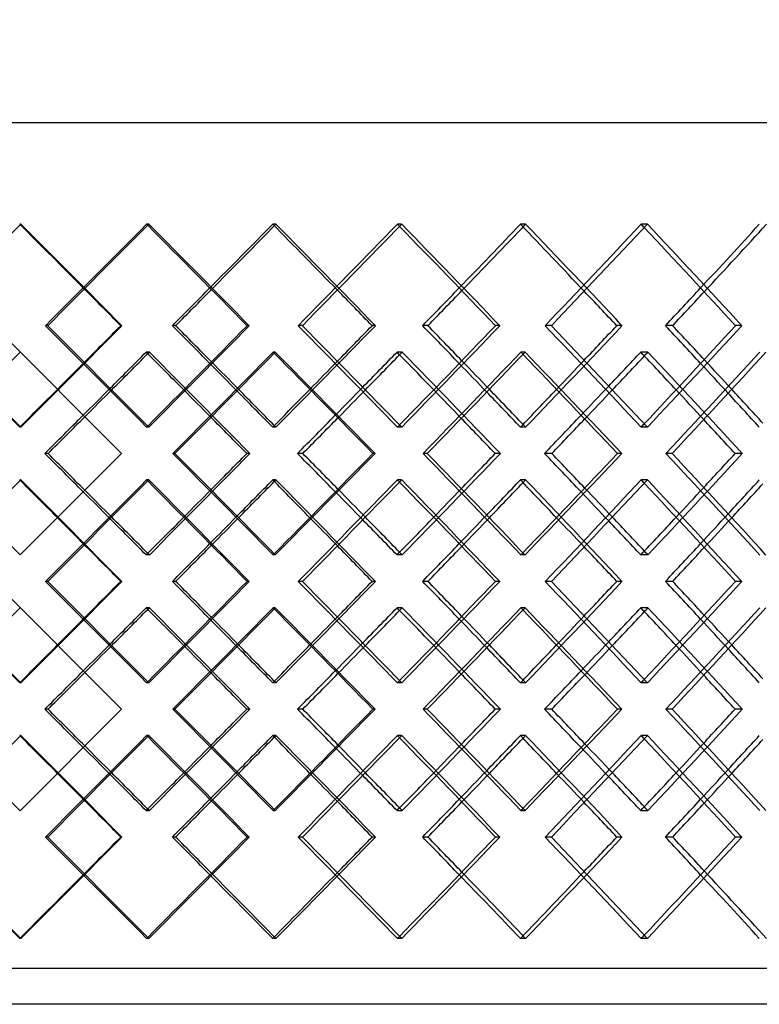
# Model space of a CAD drawing. Header units: millimetres. Extents: x -448 to 448, y -205 to 383.
# Tile 9 of 15: x 18 to 121, y -28 to 109. Entities that reach past the tile are written whole.
import ezdxf

# ---------------------------------------------------------------- set-up
doc = ezdxf.new("R2010")
doc.units = ezdxf.units.MM
doc.layers.add('HIDDEN', color=7, linetype='Continuous')
doc.layers.add('THICK', color=7, linetype='Continuous')

msp = doc.modelspace()

# ---------------------------------------------------------------- linework, layer by layer
at = {"layer": 'HIDDEN'}
for p, q in [((-300, 95), (300, 95)), ((17.92, 80.82), (17.77, 80.82)), ((35.78, 80.82), (35.48, 80.82)), ((53.51, 80.82), (53.07, 80.82)), ((71.05, 80.82), (70.47, 80.82)), ((88.35, 80.82), (87.62, 80.82)), ((105.33, 80.82), (104.46, 80.82)), ((21.69, 66.67), (21.39, 66.67)), ((32.03, 66.67), (31.88, 66.67)), ((57.22, 66.67), (56.63, 66.67)), ((67.38, 66.67), (66.94, 66.67)), ((91.95, 66.67), (91.08, 66.67)), ((101.79, 66.67), (101.06, 66.67)), ((17.83, 62.99), (17.83, 62.99)), ((35.86, 62.99), (35.42, 62.99)), ((53.42, 62.99), (53.13, 62.99)), ((71.14, 62.99), (70.41, 62.99)), ((88.26, 62.99), (87.68, 62.99)), ((105.41, 62.99), (104.4, 62.99)), ((17.92, 52.51), (17.77, 52.51)), ((35.78, 52.51), (35.48, 52.51)), ((53.51, 52.51), (53.07, 52.51)), ((71.05, 52.51), (70.47, 52.51)), ((88.35, 52.51), (87.62, 52.51)), ((105.33, 52.51), (104.46, 52.51)), ((31.99, 48.83), (31.99, 48.83)), ((39.43, 48.83), (39.13, 48.83)), ((49.88, 48.83), (49.44, 48.83)), ((74.63, 48.83), (74.04, 48.83)), ((84.82, 48.83), (84.09, 48.83)), ((108.77, 48.83), (107.9, 48.83)), ((118.57, 48.83), (117.56, 48.83)), ((17.92, 45.15), (17.77, 45.15)), ((35.78, 45.15), (35.48, 45.15)), ((53.51, 45.15), (53.07, 45.15)), ((71.05, 45.15), (70.47, 45.15)), ((88.35, 45.15), (87.62, 45.15)), ((105.33, 45.15), (104.46, 45.15)), ((17.83, 34.68), (17.83, 34.68)), ((35.86, 34.68), (35.42, 34.68)), ((53.42, 34.68), (53.13, 34.68)), ((71.14, 34.68), (70.41, 34.68)), ((88.26, 34.68), (87.68, 34.68)), ((105.41, 34.68), (104.4, 34.68)), ((21.69, 31), (21.39, 31)), ((32.03, 31), (31.88, 31)), ((57.22, 31), (56.63, 31)), ((67.38, 31), (66.94, 31)), ((91.95, 31), (91.08, 31)), ((101.79, 31), (101.06, 31)), ((17.83, 27.32), (17.83, 27.32)), ((35.86, 27.32), (35.42, 27.32)), ((53.42, 27.32), (53.13, 27.32)), ((71.14, 27.32), (70.41, 27.32)), ((88.26, 27.32), (87.68, 27.32)), ((105.41, 27.32), (104.4, 27.32)), ((17.92, 16.85), (17.77, 16.85)), ((35.78, 16.85), (35.48, 16.85)), ((53.51, 16.85), (53.07, 16.85)), ((71.05, 16.85), (70.47, 16.85)), ((88.35, 16.85), (87.62, 16.85)), ((105.33, 16.85), (104.46, 16.85)), ((31.99, 13.17), (31.99, 13.17)), ((39.43, 13.17), (39.13, 13.17)), ((49.88, 13.17), (49.44, 13.17)), ((74.63, 13.17), (74.04, 13.17)), ((84.82, 13.17), (84.09, 13.17)), ((108.77, 13.17), (107.9, 13.17)), ((118.57, 13.17), (117.56, 13.17)), ((17.92, 9.49), (17.77, 9.49)), ((35.78, 9.49), (35.48, 9.49)), ((53.51, 9.49), (53.07, 9.49)), ((71.05, 9.49), (70.47, 9.49)), ((88.35, 9.49), (87.62, 9.49)), ((105.33, 9.49), (104.46, 9.49)), ((17.83, -0.99), (17.83, -0.99)), ((35.86, -0.99), (35.42, -0.99)), ((53.42, -0.99), (53.13, -0.99)), ((71.14, -0.99), (70.41, -0.99)), ((88.26, -0.99), (87.68, -0.99)), ((105.41, -0.99), (104.4, -0.99)), ((21.69, -4.67), (21.39, -4.67)), ((32.03, -4.67), (31.88, -4.67)), ((57.22, -4.67), (56.63, -4.67)), ((67.38, -4.67), (66.94, -4.67)), ((91.95, -4.67), (91.08, -4.67)), ((101.79, -4.67), (101.06, -4.67)), ((17.92, -18.82), (17.77, -18.82)), ((35.78, -18.82), (35.48, -18.82)), ((53.51, -18.82), (53.07, -18.82)), ((71.05, -18.82), (70.47, -18.82)), ((88.35, -18.82), (87.62, -18.82)), ((105.33, -18.82), (104.46, -18.82)), ((300, -23), (-300, -23))]:
    msp.add_line(p, q, dxfattribs=at)
for centre, major_axis, ratio, start_param, end_param in [((0, 80.82), (302.37, 302.37), 0.029646, -1.570796, -1.541159), ((0, 80.82), (299.87, -299.87), 0.029646, 1.511026, 1.541159), ((0, 80.82), (302.37, -302.37), 0.029646, 1.494356, 1.541159), ((0, 80.82), (299.47, 299.47), 0.059345, -1.558714, -1.511521), ((0, 80.82), (299.47, -299.47), 0.059345, 1.511025, 1.511521), ((0, 80.82), (298.81, 298.81), 0.089148, -1.511521, -1.481883), ((0, 80.82), (301.31, 301.31), 0.089148, -1.512015, -1.481883), ((0, 80.82), (298.81, -298.81), 0.089148, 1.451245, 1.481883), ((0, 80.82), (301.31, -301.31), 0.089148, 1.435081, 1.481883), ((0, 80.82), (297.89, 297.89), 0.119109, -1.499439, -1.452246), ((0, 80.82), (297.89, -297.89), 0.119109, 1.451239, 1.452246), ((0, 80.82), (296.71, 296.71), 0.149283, -1.452246, -1.422608), ((0, 80.82), (299.18, 299.18), 0.149283, -1.453252, -1.422608), ((0, 80.82), (296.71, -296.71), 0.149283, 1.391438, 1.422608), ((0, 80.82), (299.18, -299.18), 0.149283, 1.375805, 1.422608), ((0, 80.82), (295.27, 295.27), 0.179724, -1.440163, -1.39297), ((0, 80.82), (295.27, -295.27), 0.179724, 1.391423, 1.39297), ((0, 80.82), (293.57, 293.57), 0.210492, -1.39297, -1.363333), ((0, 80.82), (296.01, 296.01), 0.210492, -1.394524, -1.363333), ((0, 52.51), (302.37, 302.37), 0.029646, -1.541159, -1.494356), ((0, 52.51), (299.47, -299.47), 0.059345, 1.511521, 1.558714), ((0, 52.51), (301.31, 301.31), 0.089148, -1.481883, -1.435081), ((0, 52.51), (297.89, -297.89), 0.119109, 1.452246, 1.499439), ((0, 52.51), (299.18, 299.18), 0.149283, -1.422608, -1.375805), ((0, 52.51), (295.27, -295.27), 0.179724, 1.39297, 1.440163), ((0, 80.82), (301.31, 301.31), 0.089148, -1.541608, -1.540871), ((0, 45.15), (301.31, -301.31), 0.089148, 1.494051, 1.540871), ((0, 45.15), (299.47, 299.47), 0.059345, -1.499252, -1.452041), ((0, 80.82), (299.47, -299.47), 0.059345, 1.45154, 1.452041), ((0, 80.82), (299.18, 299.18), 0.149283, -1.482839, -1.481595), ((0, 45.15), (299.18, -299.18), 0.149283, 1.434776, 1.481595), ((0, 45.15), (297.89, 297.89), 0.119109, -1.439976, -1.392766), ((0, 80.82), (297.89, -297.89), 0.119109, 1.391741, 1.392766), ((0, 52.51), (296.71, 296.71), 0.149283, -1.405032, -1.391438), ((0, 80.82), (296.01, 296.01), 0.210492, -1.4241, -1.42232), ((0, 45.15), (296.01, -296.01), 0.210492, 1.375501, 1.42232), ((0, 45.15), (295.27, 295.27), 0.179724, -1.380701, -1.333491), ((0, 52.51), (296.01, -296.01), 0.210492, 1.380797, 1.394524), ((0, 52.51), (299.87, 299.87), 0.029646, -1.523583, -1.511026), ((0, 52.51), (298.81, -298.81), 0.089148, 1.498747, 1.511521), ((0, 52.51), (301.31, -301.31), 0.089148, 1.499348, 1.512015), ((0, 52.51), (298.81, 298.81), 0.089148, -1.464307, -1.451245), ((0, 52.51), (296.71, -296.71), 0.149283, 1.438952, 1.452246), ((0, 52.51), (299.18, -299.18), 0.149283, 1.440072, 1.453252), ((0, 52.51), (293.57, -293.57), 0.210492, 1.379121, 1.39297), ((0, 80.82), (298.81, 298.81), 0.089148, -1.570796, -1.558239), ((0, 80.82), (301.31, 301.31), 0.089148, -1.570796, -1.558344), ((0, 45.15), (298.81, -298.81), 0.089148, 1.511023, 1.523796), ((0, 80.82), (296.71, 296.71), 0.149283, -1.511521, -1.498455), ((0, 80.82), (299.18, 299.18), 0.149283, -1.512022, -1.499069), ((0, 45.15), (296.71, -296.71), 0.149283, 1.451231, 1.46452), ((0, 80.82), (293.57, 293.57), 0.210492, -1.452246, -1.438644), ((0, 80.82), (296.01, 296.01), 0.210492, -1.453274, -1.439793), ((0, 45.15), (293.57, -293.57), 0.210492, 1.391404, 1.405245), ((0, 52.51), (302.37, -302.37), 0.029646, 1.541159, 1.541404), ((0, 52.51), (299.47, 299.47), 0.059345, -1.511521, -1.511025), ((0, 52.51), (301.31, -301.31), 0.089148, 1.481883, 1.482626), ((0, 52.51), (297.89, 297.89), 0.119109, -1.452246, -1.451239), ((0, 52.51), (299.18, -299.18), 0.149283, 1.422608, 1.42387), ((0, 52.51), (295.27, 295.27), 0.179724, -1.39297, -1.391423), ((0, 52.51), (301.31, 301.31), 0.089148, -1.540871, -1.494051), ((0, 52.51), (299.47, -299.47), 0.059345, 1.452041, 1.499252), ((0, 52.51), (299.18, 299.18), 0.149283, -1.481595, -1.434776), ((0, 52.51), (297.89, -297.89), 0.119109, 1.392766, 1.439976), ((0, 52.51), (296.01, 296.01), 0.210492, -1.42232, -1.375501), ((0, 52.51), (295.27, -295.27), 0.179724, 1.333491, 1.380701), ((0, 45.15), (302.37, 302.37), 0.029646, -1.541404, -1.541159), ((0, 45.15), (302.37, -302.37), 0.029646, 1.494356, 1.541159), ((0, 45.15), (299.47, 299.47), 0.059345, -1.558714, -1.511521), ((0, 45.15), (299.47, -299.47), 0.059345, 1.511025, 1.511521), ((0, 45.15), (301.31, 301.31), 0.089148, -1.482626, -1.481883), ((0, 45.15), (301.31, -301.31), 0.089148, 1.435081, 1.481883), ((0, 45.15), (297.89, 297.89), 0.119109, -1.499439, -1.452246), ((0, 45.15), (297.89, -297.89), 0.119109, 1.451239, 1.452246), ((0, 45.15), (299.18, 299.18), 0.149283, -1.42387, -1.422608), ((0, 45.15), (299.18, -299.18), 0.149283, 1.375805, 1.422608), ((0, 45.15), (295.27, 295.27), 0.179724, -1.440163, -1.39297), ((0, 16.85), (296.01, -296.01), 0.210492, 1.439793, 1.453274), ((0, 45.15), (295.27, -295.27), 0.179724, 1.391423, 1.39297), ((0, 52.51), (293.57, 293.57), 0.210492, -1.405245, -1.391404), ((0, 16.85), (298.81, -298.81), 0.089148, 1.558239, 1.570796), ((0, 16.85), (301.31, -301.31), 0.089148, 1.558344, 1.570796), ((0, 52.51), (298.81, 298.81), 0.089148, -1.523796, -1.511023), ((0, 16.85), (296.71, -296.71), 0.149283, 1.498455, 1.511521), ((0, 16.85), (299.18, -299.18), 0.149283, 1.499069, 1.512022), ((0, 52.51), (296.71, 296.71), 0.149283, -1.46452, -1.451231), ((0, 16.85), (293.57, -293.57), 0.210492, 1.438644, 1.452246), ((0, 45.15), (299.87, -299.87), 0.029646, 1.511026, 1.523583), ((0, 45.15), (298.81, 298.81), 0.089148, -1.511521, -1.498747), ((0, 45.15), (301.31, 301.31), 0.089148, -1.512015, -1.499348), ((0, 45.15), (298.81, -298.81), 0.089148, 1.451245, 1.464307), ((0, 45.15), (296.71, 296.71), 0.149283, -1.452246, -1.438952), ((0, 45.15), (299.18, 299.18), 0.149283, -1.453252, -1.440072), ((0, 45.15), (296.71, -296.71), 0.149283, 1.391438, 1.405032), ((0, 45.15), (293.57, 293.57), 0.210492, -1.39297, -1.379121), ((0, 45.15), (296.01, 296.01), 0.210492, -1.394524, -1.380797), ((0, 16.85), (301.31, -301.31), 0.089148, 1.540871, 1.541608), ((0, 16.85), (299.47, 299.47), 0.059345, -1.452041, -1.45154), ((0, 16.85), (299.18, -299.18), 0.149283, 1.481595, 1.482839), ((0, 16.85), (297.89, 297.89), 0.119109, -1.392766, -1.391741), ((0, 16.85), (296.01, -296.01), 0.210492, 1.42232, 1.4241), ((0, 16.85), (302.37, 302.37), 0.029646, -1.541159, -1.494356), ((0, 16.85), (299.47, -299.47), 0.059345, 1.511521, 1.558714), ((0, 16.85), (301.31, 301.31), 0.089148, -1.481883, -1.435081), ((0, 16.85), (297.89, -297.89), 0.119109, 1.452246, 1.499439), ((0, 16.85), (299.18, 299.18), 0.149283, -1.422608, -1.375805), ((0, 16.85), (295.27, -295.27), 0.179724, 1.39297, 1.440163), ((0, 45.15), (301.31, 301.31), 0.089148, -1.541608, -1.540871), ((0, 9.49), (301.31, -301.31), 0.089148, 1.494051, 1.540871), ((0, 9.49), (299.47, 299.47), 0.059345, -1.499252, -1.452041), ((0, 45.15), (299.47, -299.47), 0.059345, 1.45154, 1.452041), ((0, 45.15), (299.18, 299.18), 0.149283, -1.482839, -1.481595), ((0, 9.49), (299.18, -299.18), 0.149283, 1.434776, 1.481595), ((0, 9.49), (297.89, 297.89), 0.119109, -1.439976, -1.392766), ((0, 16.85), (299.18, -299.18), 0.149283, 1.440072, 1.453252), ((0, 45.15), (297.89, -297.89), 0.119109, 1.391741, 1.392766), ((0, 16.85), (296.71, 296.71), 0.149283, -1.405032, -1.391438), ((0, 45.15), (296.01, 296.01), 0.210492, -1.4241, -1.42232), ((0, 9.49), (296.01, -296.01), 0.210492, 1.375501, 1.42232), ((0, 9.49), (295.27, 295.27), 0.179724, -1.380701, -1.333491), ((0, 16.85), (296.01, -296.01), 0.210492, 1.380797, 1.394524), ((0, 16.85), (299.87, 299.87), 0.029646, -1.523583, -1.511026), ((0, 16.85), (298.81, -298.81), 0.089148, 1.498747, 1.511521), ((0, 16.85), (301.31, -301.31), 0.089148, 1.499348, 1.512015), ((0, 16.85), (298.81, 298.81), 0.089148, -1.464307, -1.451245), ((0, 16.85), (296.71, -296.71), 0.149283, 1.438952, 1.452246), ((0, 16.85), (293.57, -293.57), 0.210492, 1.379121, 1.39297), ((0, 45.15), (298.81, 298.81), 0.089148, -1.570796, -1.558239), ((0, 45.15), (301.31, 301.31), 0.089148, -1.570796, -1.558344), ((0, 9.49), (298.81, -298.81), 0.089148, 1.511023, 1.523796), ((0, 45.15), (296.71, 296.71), 0.149283, -1.511521, -1.498455), ((0, 45.15), (299.18, 299.18), 0.149283, -1.512022, -1.499069), ((0, 9.49), (296.71, -296.71), 0.149283, 1.451231, 1.46452), ((0, 45.15), (293.57, 293.57), 0.210492, -1.452246, -1.438644), ((0, 45.15), (296.01, 296.01), 0.210492, -1.453274, -1.439793), ((0, 9.49), (293.57, -293.57), 0.210492, 1.391404, 1.405245), ((0, 16.85), (302.37, -302.37), 0.029646, 1.541159, 1.541404), ((0, 16.85), (299.47, 299.47), 0.059345, -1.511521, -1.511025), ((0, 16.85), (301.31, -301.31), 0.089148, 1.481883, 1.482626), ((0, 16.85), (297.89, 297.89), 0.119109, -1.452246, -1.451239), ((0, 16.85), (299.18, -299.18), 0.149283, 1.422608, 1.42387), ((0, 16.85), (295.27, 295.27), 0.179724, -1.39297, -1.391423), ((0, 16.85), (301.31, 301.31), 0.089148, -1.540871, -1.494051), ((0, 16.85), (299.47, -299.47), 0.059345, 1.452041, 1.499252), ((0, 16.85), (299.18, 299.18), 0.149283, -1.481595, -1.434776), ((0, 16.85), (297.89, -297.89), 0.119109, 1.392766, 1.439976), ((0, 16.85), (296.01, 296.01), 0.210492, -1.42232, -1.375501), ((0, 16.85), (295.27, -295.27), 0.179724, 1.333491, 1.380701), ((0, 9.49), (302.37, 302.37), 0.029646, -1.541404, -1.541159), ((0, 9.49), (302.37, -302.37), 0.029646, 1.494356, 1.541159), ((0, 9.49), (299.47, 299.47), 0.059345, -1.558714, -1.511521), ((0, 9.49), (299.47, -299.47), 0.059345, 1.511025, 1.511521), ((0, 9.49), (301.31, 301.31), 0.089148, -1.482626, -1.481883), ((0, 9.49), (301.31, -301.31), 0.089148, 1.435081, 1.481883), ((0, 9.49), (297.89, 297.89), 0.119109, -1.499439, -1.452246), ((0, 9.49), (297.89, -297.89), 0.119109, 1.451239, 1.452246), ((0, 16.85), (296.71, 296.71), 0.149283, -1.46452, -1.451231), ((0, 9.49), (299.18, 299.18), 0.149283, -1.42387, -1.422608), ((0, 9.49), (299.18, -299.18), 0.149283, 1.375805, 1.422608), ((0, 9.49), (295.27, 295.27), 0.179724, -1.440163, -1.39297), ((0, -18.82), (296.01, -296.01), 0.210492, 1.439793, 1.453274), ((0, 9.49), (295.27, -295.27), 0.179724, 1.391423, 1.39297), ((0, 16.85), (293.57, 293.57), 0.210492, -1.405245, -1.391404), ((0, -18.82), (298.81, -298.81), 0.089148, 1.558239, 1.570796), ((0, -18.82), (301.31, -301.31), 0.089148, 1.558344, 1.570796), ((0, 16.85), (298.81, 298.81), 0.089148, -1.523796, -1.511023), ((0, -18.82), (296.71, -296.71), 0.149283, 1.498455, 1.511521), ((0, -18.82), (299.18, -299.18), 0.149283, 1.499069, 1.512022), ((0, -18.82), (293.57, -293.57), 0.210492, 1.438644, 1.452246), ((0, 9.49), (299.87, -299.87), 0.029646, 1.511026, 1.523583), ((0, 9.49), (298.81, 298.81), 0.089148, -1.511521, -1.498747), ((0, 9.49), (301.31, 301.31), 0.089148, -1.512015, -1.499348), ((0, 9.49), (298.81, -298.81), 0.089148, 1.451245, 1.464307), ((0, 9.49), (296.71, 296.71), 0.149283, -1.452246, -1.438952), ((0, 9.49), (299.18, 299.18), 0.149283, -1.453252, -1.440072), ((0, 9.49), (296.71, -296.71), 0.149283, 1.391438, 1.405032), ((0, 9.49), (293.57, 293.57), 0.210492, -1.39297, -1.379121), ((0, 9.49), (296.01, 296.01), 0.210492, -1.394524, -1.380797), ((0, -18.82), (301.31, -301.31), 0.089148, 1.540871, 1.541608), ((0, -18.82), (299.47, 299.47), 0.059345, -1.452041, -1.45154), ((0, -18.82), (299.18, -299.18), 0.149283, 1.481595, 1.482839), ((0, -18.82), (297.89, 297.89), 0.119109, -1.392766, -1.391741), ((0, -18.82), (296.01, -296.01), 0.210492, 1.42232, 1.4241), ((0, -18.82), (302.37, 302.37), 0.029646, -1.541159, -1.494356), ((0, -18.82), (299.47, -299.47), 0.059345, 1.511521, 1.558714), ((0, -18.82), (301.31, 301.31), 0.089148, -1.481883, -1.435081), ((0, -18.82), (297.89, -297.89), 0.119109, 1.452246, 1.499439), ((0, -18.82), (299.18, 299.18), 0.149283, -1.422608, -1.375805), ((0, -18.82), (295.27, -295.27), 0.179724, 1.39297, 1.440163), ((0, -18.82), (299.18, -299.18), 0.149283, 1.422608, 1.453252), ((0, -18.82), (296.71, 296.71), 0.149283, -1.422608, -1.391438), ((0, -18.82), (296.01, -296.01), 0.210492, 1.363333, 1.394524), ((0, -18.82), (299.87, -299.87), 0.029646, 1.541159, 1.570796), ((0, -18.82), (302.37, -302.37), 0.029646, 1.541159, 1.570796), ((0, -18.82), (299.87, 299.87), 0.029646, -1.541159, -1.511026), ((0, -18.82), (298.81, -298.81), 0.089148, 1.481883, 1.511521), ((0, -18.82), (301.31, -301.31), 0.089148, 1.481883, 1.512015), ((0, -18.82), (298.81, 298.81), 0.089148, -1.481883, -1.451245), ((0, -18.82), (296.71, -296.71), 0.149283, 1.422608, 1.452246), ((0, -18.82), (293.57, -293.57), 0.210492, 1.363333, 1.39297), ((0, -18.82), (299.47, 299.47), 0.059345, -1.511521, -1.511025), ((0, -18.82), (297.89, 297.89), 0.119109, -1.452246, -1.451239), ((0, -18.82), (295.27, 295.27), 0.179724, -1.39297, -1.391423)]:
    msp.add_ellipse(centre, major_axis=major_axis, ratio=ratio, start_param=start_param, end_param=end_param, dxfattribs=at)
at = {"layer": 'THICK'}
for p, q in [((31.99, 48.83), (-302.5, 383.32)), ((17.83, 34.68), (-302.5, 355.01)), ((31.99, 13.17), (-302.5, 347.65)), ((17.83, -0.99), (-302.5, 319.35)), ((-447.5, 95), (447.5, 95)), ((39.52, 66.67), (39.08, 66.67)), ((49.79, 66.67), (49.5, 66.67)), ((74.71, 66.67), (73.98, 66.67)), ((84.73, 66.67), (84.14, 66.67)), ((108.86, 66.67), (107.85, 66.67)), ((118.48, 66.67), (117.61, 66.67)), ((3.68, 48.83), (17.83, 62.99)), ((31.99, 48.83), (17.83, 34.68)), ((21.73, 48.83), (21.28, 48.83)), ((57.26, 48.83), (56.53, 48.83)), ((67.34, 48.83), (67.04, 48.83)), ((91.99, 48.83), (90.98, 48.83)), ((101.75, 48.83), (101.16, 48.83)), ((39.52, 31), (39.08, 31)), ((49.79, 31), (49.5, 31)), ((74.71, 31), (73.98, 31)), ((84.73, 31), (84.14, 31)), ((108.86, 31), (107.85, 31)), ((118.48, 31), (117.61, 31)), ((3.68, 13.17), (17.83, 27.32)), ((31.99, 13.17), (17.83, -0.99)), ((21.73, 13.17), (21.28, 13.17)), ((57.26, 13.17), (56.53, 13.17)), ((67.34, 13.17), (67.04, 13.17)), ((91.99, 13.17), (90.98, 13.17)), ((101.75, 13.17), (101.16, 13.17)), ((39.52, -4.67), (39.08, -4.67)), ((49.79, -4.67), (49.5, -4.67)), ((74.71, -4.67), (73.98, -4.67)), ((84.73, -4.67), (84.14, -4.67)), ((108.86, -4.67), (107.85, -4.67)), ((118.48, -4.67), (117.61, -4.67)), ((302.5, -28), (-302.5, -28))]:
    msp.add_line(p, q, dxfattribs=at)
for centre, major_axis, ratio, start_param, end_param in [((0, 80.82), (301.97, 301.97), 0.059345, -1.558324, -1.511521), ((0, 80.82), (299.47, -299.47), 0.059345, 1.464328, 1.511025), ((0, 80.82), (301.97, -301.97), 0.059345, 1.464718, 1.511521), ((0, 80.82), (300.38, 300.38), 0.119109, -1.499048, -1.452246), ((0, 80.82), (297.89, -297.89), 0.119109, 1.405053, 1.451239), ((0, 80.82), (300.38, -300.38), 0.119109, 1.405443, 1.452246), ((0, 80.82), (297.73, 297.73), 0.179724, -1.439773, -1.39297), ((0, 80.82), (295.27, -295.27), 0.179724, 1.345777, 1.391423), ((0, 80.82), (297.73, -297.73), 0.179724, 1.346168, 1.39297), ((0, 80.82), (299.87, -299.87), 0.029646, 1.493966, 1.511026), ((0, 80.82), (298.81, 298.81), 0.089148, -1.529076, -1.511521), ((0, 80.82), (301.31, 301.31), 0.089148, -1.528686, -1.512015), ((0, 80.82), (298.81, -298.81), 0.089148, 1.43469, 1.451245), ((0, 80.82), (296.71, 296.71), 0.149283, -1.469801, -1.452246), ((0, 80.82), (299.18, 299.18), 0.149283, -1.469411, -1.453252), ((0, 80.82), (296.71, -296.71), 0.149283, 1.375415, 1.391438), ((0, 80.82), (293.57, 293.57), 0.210492, -1.410526, -1.39297), ((0, 80.82), (296.01, 296.01), 0.210492, -1.410135, -1.394524), ((0, 52.51), (301.97, -301.97), 0.059345, 1.511521, 1.558324), ((0, 52.51), (299.87, 299.87), 0.029646, -1.511026, -1.493966), ((0, 52.51), (299.47, 299.47), 0.059345, -1.511025, -1.464328), ((0, 52.51), (301.97, 301.97), 0.059345, -1.511521, -1.464718), ((0, 52.51), (298.81, -298.81), 0.089148, 1.511521, 1.529076), ((0, 52.51), (301.31, -301.31), 0.089148, 1.512015, 1.528686), ((0, 52.51), (300.38, -300.38), 0.119109, 1.452246, 1.499048), ((0, 52.51), (298.81, 298.81), 0.089148, -1.451245, -1.43469), ((0, 52.51), (297.89, 297.89), 0.119109, -1.451239, -1.405053), ((0, 52.51), (300.38, 300.38), 0.119109, -1.452246, -1.405443), ((0, 52.51), (296.71, -296.71), 0.149283, 1.452246, 1.469801), ((0, 52.51), (299.18, -299.18), 0.149283, 1.453252, 1.469411), ((0, 52.51), (297.73, -297.73), 0.179724, 1.39297, 1.439773), ((0, 52.51), (296.71, 296.71), 0.149283, -1.391438, -1.375415), ((0, 52.51), (295.27, 295.27), 0.179724, -1.391423, -1.345777), ((0, 52.51), (297.73, 297.73), 0.179724, -1.39297, -1.346168), ((0, 52.51), (293.57, -293.57), 0.210492, 1.39297, 1.410526), ((0, 52.51), (296.01, -296.01), 0.210492, 1.394524, 1.410135), ((0, 80.82), (298.81, 298.81), 0.089148, -1.558239, -1.541363), ((0, 80.82), (301.31, 301.31), 0.089148, -1.558344, -1.541608), ((0, 45.15), (298.81, -298.81), 0.089148, 1.523796, 1.541363), ((0, 45.15), (301.97, 301.97), 0.059345, -1.499353, -1.452534), ((0, 80.82), (299.47, -299.47), 0.059345, 1.404698, 1.45154), ((0, 80.82), (301.97, -301.97), 0.059345, 1.405584, 1.452534), ((0, 80.82), (296.71, 296.71), 0.149283, -1.498455, -1.482088), ((0, 80.82), (299.18, 299.18), 0.149283, -1.499069, -1.482839), ((0, 45.15), (296.71, -296.71), 0.149283, 1.46452, 1.482088), ((0, 45.15), (300.38, 300.38), 0.119109, -1.440078, -1.393258), ((0, 80.82), (297.89, -297.89), 0.119109, 1.345423, 1.391741), ((0, 80.82), (300.38, -300.38), 0.119109, 1.346309, 1.393258), ((0, 80.82), (293.57, 293.57), 0.210492, -1.438644, -1.422812), ((0, 80.82), (296.01, 296.01), 0.210492, -1.439793, -1.4241), ((0, 45.15), (293.57, -293.57), 0.210492, 1.405245, 1.422812), ((0, 45.15), (297.73, 297.73), 0.179724, -1.380802, -1.333983), ((0, 52.51), (299.87, -299.87), 0.029646, 1.541159, 1.558522), ((0, 52.51), (302.37, -302.37), 0.029646, 1.541404, 1.558623), ((0, 52.51), (299.87, 299.87), 0.029646, -1.541159, -1.523583), ((0, 52.51), (301.31, -301.31), 0.089148, 1.482626, 1.499348), ((0, 52.51), (298.81, 298.81), 0.089148, -1.481883, -1.464307), ((0, 52.51), (299.18, -299.18), 0.149283, 1.42387, 1.440072), ((0, 52.51), (296.71, 296.71), 0.149283, -1.422608, -1.405032), ((0, 52.51), (296.01, -296.01), 0.210492, 1.365153, 1.380797), ((0, 52.51), (298.81, -298.81), 0.089148, 1.481883, 1.498747), ((0, 52.51), (296.71, -296.71), 0.149283, 1.422608, 1.438952), ((0, 52.51), (293.57, -293.57), 0.210492, 1.363333, 1.379121), ((0, 80.82), (298.81, 298.81), 0.089148, -1.588706, -1.570796), ((0, 80.82), (301.31, 301.31), 0.089148, -1.58782, -1.570796), ((0, 45.15), (298.81, -298.81), 0.089148, 1.494153, 1.511023), ((0, 80.82), (296.71, 296.71), 0.149283, -1.529431, -1.511521), ((0, 80.82), (299.18, 299.18), 0.149283, -1.528545, -1.512022), ((0, 45.15), (296.71, -296.71), 0.149283, 1.434877, 1.451231), ((0, 80.82), (293.57, 293.57), 0.210492, -1.470156, -1.452246), ((0, 80.82), (296.01, 296.01), 0.210492, -1.469269, -1.453274), ((0, 45.15), (293.57, -293.57), 0.210492, 1.375602, 1.391404), ((0, 16.85), (298.81, -298.81), 0.089148, 1.570796, 1.588706), ((0, 16.85), (301.31, -301.31), 0.089148, 1.570796, 1.58782), ((0, 52.51), (301.97, -301.97), 0.059345, 1.452534, 1.499353), ((0, 52.51), (298.81, 298.81), 0.089148, -1.511023, -1.494153), ((0, 16.85), (299.47, 299.47), 0.059345, -1.45154, -1.404698), ((0, 16.85), (301.97, 301.97), 0.059345, -1.452534, -1.405584), ((0, 16.85), (296.71, -296.71), 0.149283, 1.511521, 1.529431), ((0, 16.85), (299.18, -299.18), 0.149283, 1.512022, 1.528545), ((0, 52.51), (300.38, -300.38), 0.119109, 1.393258, 1.440078), ((0, 52.51), (296.71, 296.71), 0.149283, -1.451231, -1.434877), ((0, 16.85), (297.89, 297.89), 0.119109, -1.391741, -1.345423), ((0, 16.85), (300.38, 300.38), 0.119109, -1.393258, -1.346309), ((0, 16.85), (293.57, -293.57), 0.210492, 1.452246, 1.470156), ((0, 16.85), (296.01, -296.01), 0.210492, 1.453274, 1.469269), ((0, 52.51), (297.73, -297.73), 0.179724, 1.333983, 1.380802), ((0, 52.51), (293.57, 293.57), 0.210492, -1.391404, -1.375602), ((0, 45.15), (302.37, 302.37), 0.029646, -1.558623, -1.541404), ((0, 45.15), (299.87, -299.87), 0.029646, 1.523583, 1.541159), ((0, 45.15), (301.97, 301.97), 0.059345, -1.558324, -1.511521), ((0, 45.15), (299.47, -299.47), 0.059345, 1.464328, 1.511025), ((0, 45.15), (301.97, -301.97), 0.059345, 1.464718, 1.511521), ((0, 45.15), (298.81, 298.81), 0.089148, -1.498747, -1.481883), ((0, 45.15), (301.31, 301.31), 0.089148, -1.499348, -1.482626), ((0, 45.15), (298.81, -298.81), 0.089148, 1.464307, 1.481883), ((0, 45.15), (300.38, 300.38), 0.119109, -1.499048, -1.452246), ((0, 45.15), (297.89, -297.89), 0.119109, 1.405053, 1.451239), ((0, 45.15), (300.38, -300.38), 0.119109, 1.405443, 1.452246), ((0, 45.15), (296.71, 296.71), 0.149283, -1.438952, -1.422608), ((0, 45.15), (299.18, 299.18), 0.149283, -1.440072, -1.42387), ((0, 45.15), (296.71, -296.71), 0.149283, 1.405032, 1.422608), ((0, 45.15), (297.73, 297.73), 0.179724, -1.439773, -1.39297), ((0, 45.15), (295.27, -295.27), 0.179724, 1.345777, 1.391423), ((0, 45.15), (297.73, -297.73), 0.179724, 1.346168, 1.39297), ((0, 45.15), (293.57, 293.57), 0.210492, -1.379121, -1.363333), ((0, 45.15), (296.01, 296.01), 0.210492, -1.380797, -1.365153), ((0, 16.85), (301.31, -301.31), 0.089148, 1.541608, 1.558344), ((0, 52.51), (298.81, 298.81), 0.089148, -1.541363, -1.523796), ((0, 16.85), (299.18, -299.18), 0.149283, 1.482839, 1.499069), ((0, 52.51), (296.71, 296.71), 0.149283, -1.482088, -1.46452), ((0, 16.85), (296.01, -296.01), 0.210492, 1.4241, 1.439793), ((0, 52.51), (293.57, 293.57), 0.210492, -1.422812, -1.405245), ((0, 16.85), (298.81, -298.81), 0.089148, 1.541363, 1.558239), ((0, 16.85), (296.71, -296.71), 0.149283, 1.482088, 1.498455), ((0, 16.85), (293.57, -293.57), 0.210492, 1.422812, 1.438644), ((0, 45.15), (299.87, -299.87), 0.029646, 1.493966, 1.511026), ((0, 45.15), (298.81, 298.81), 0.089148, -1.529076, -1.511521), ((0, 45.15), (301.31, 301.31), 0.089148, -1.528686, -1.512015), ((0, 45.15), (298.81, -298.81), 0.089148, 1.43469, 1.451245), ((0, 45.15), (296.71, 296.71), 0.149283, -1.469801, -1.452246), ((0, 45.15), (299.18, 299.18), 0.149283, -1.469411, -1.453252), ((0, 45.15), (296.71, -296.71), 0.149283, 1.375415, 1.391438), ((0, 45.15), (293.57, 293.57), 0.210492, -1.410526, -1.39297), ((0, 45.15), (296.01, 296.01), 0.210492, -1.410135, -1.394524), ((0, 16.85), (301.97, -301.97), 0.059345, 1.511521, 1.558324), ((0, 16.85), (299.87, 299.87), 0.029646, -1.511026, -1.493966), ((0, 16.85), (299.47, 299.47), 0.059345, -1.511025, -1.464328), ((0, 16.85), (301.97, 301.97), 0.059345, -1.511521, -1.464718), ((0, 16.85), (298.81, -298.81), 0.089148, 1.511521, 1.529076), ((0, 16.85), (301.31, -301.31), 0.089148, 1.512015, 1.528686), ((0, 16.85), (300.38, -300.38), 0.119109, 1.452246, 1.499048), ((0, 16.85), (298.81, 298.81), 0.089148, -1.451245, -1.43469), ((0, 16.85), (297.89, 297.89), 0.119109, -1.451239, -1.405053), ((0, 16.85), (300.38, 300.38), 0.119109, -1.452246, -1.405443), ((0, 16.85), (296.71, -296.71), 0.149283, 1.452246, 1.469801), ((0, 16.85), (299.18, -299.18), 0.149283, 1.453252, 1.469411), ((0, 16.85), (297.73, -297.73), 0.179724, 1.39297, 1.439773), ((0, 16.85), (296.71, 296.71), 0.149283, -1.391438, -1.375415), ((0, 16.85), (295.27, 295.27), 0.179724, -1.391423, -1.345777), ((0, 16.85), (297.73, 297.73), 0.179724, -1.39297, -1.346168), ((0, 16.85), (293.57, -293.57), 0.210492, 1.39297, 1.410526), ((0, 16.85), (296.01, -296.01), 0.210492, 1.394524, 1.410135), ((0, 45.15), (298.81, 298.81), 0.089148, -1.558239, -1.541363), ((0, 45.15), (301.31, 301.31), 0.089148, -1.558344, -1.541608), ((0, 9.49), (298.81, -298.81), 0.089148, 1.523796, 1.541363), ((0, 9.49), (301.97, 301.97), 0.059345, -1.499353, -1.452534), ((0, 45.15), (299.47, -299.47), 0.059345, 1.404698, 1.45154), ((0, 45.15), (301.97, -301.97), 0.059345, 1.405584, 1.452534), ((0, 45.15), (296.71, 296.71), 0.149283, -1.498455, -1.482088), ((0, 45.15), (299.18, 299.18), 0.149283, -1.499069, -1.482839), ((0, 9.49), (296.71, -296.71), 0.149283, 1.46452, 1.482088), ((0, 9.49), (300.38, 300.38), 0.119109, -1.440078, -1.393258), ((0, 45.15), (297.89, -297.89), 0.119109, 1.345423, 1.391741), ((0, 45.15), (300.38, -300.38), 0.119109, 1.346309, 1.393258), ((0, 45.15), (293.57, 293.57), 0.210492, -1.438644, -1.422812), ((0, 45.15), (296.01, 296.01), 0.210492, -1.439793, -1.4241), ((0, 9.49), (293.57, -293.57), 0.210492, 1.405245, 1.422812), ((0, 9.49), (297.73, 297.73), 0.179724, -1.380802, -1.333983), ((0, 16.85), (299.87, -299.87), 0.029646, 1.541159, 1.558522), ((0, 16.85), (302.37, -302.37), 0.029646, 1.541404, 1.558623), ((0, 16.85), (299.87, 299.87), 0.029646, -1.541159, -1.523583), ((0, 16.85), (301.31, -301.31), 0.089148, 1.482626, 1.499348), ((0, 16.85), (298.81, 298.81), 0.089148, -1.481883, -1.464307), ((0, 16.85), (299.18, -299.18), 0.149283, 1.42387, 1.440072), ((0, 16.85), (296.71, 296.71), 0.149283, -1.422608, -1.405032), ((0, 16.85), (296.01, -296.01), 0.210492, 1.365153, 1.380797), ((0, 16.85), (298.81, -298.81), 0.089148, 1.481883, 1.498747), ((0, 16.85), (296.71, -296.71), 0.149283, 1.422608, 1.438952), ((0, 16.85), (293.57, -293.57), 0.210492, 1.363333, 1.379121), ((0, 45.15), (298.81, 298.81), 0.089148, -1.588706, -1.570796), ((0, 45.15), (301.31, 301.31), 0.089148, -1.58782, -1.570796), ((0, 9.49), (298.81, -298.81), 0.089148, 1.494153, 1.511023), ((0, 45.15), (296.71, 296.71), 0.149283, -1.529431, -1.511521), ((0, 45.15), (299.18, 299.18), 0.149283, -1.528545, -1.512022), ((0, 9.49), (296.71, -296.71), 0.149283, 1.434877, 1.451231), ((0, 45.15), (293.57, 293.57), 0.210492, -1.470156, -1.452246), ((0, 45.15), (296.01, 296.01), 0.210492, -1.469269, -1.453274), ((0, 9.49), (293.57, -293.57), 0.210492, 1.375602, 1.391404), ((0, -18.82), (298.81, -298.81), 0.089148, 1.570796, 1.588706), ((0, -18.82), (301.31, -301.31), 0.089148, 1.570796, 1.58782), ((0, 16.85), (301.97, -301.97), 0.059345, 1.452534, 1.499353), ((0, 16.85), (298.81, 298.81), 0.089148, -1.511023, -1.494153), ((0, -18.82), (299.47, 299.47), 0.059345, -1.45154, -1.404698), ((0, -18.82), (301.97, 301.97), 0.059345, -1.452534, -1.405584), ((0, -18.82), (296.71, -296.71), 0.149283, 1.511521, 1.529431), ((0, -18.82), (299.18, -299.18), 0.149283, 1.512022, 1.528545), ((0, 16.85), (300.38, -300.38), 0.119109, 1.393258, 1.440078), ((0, 16.85), (296.71, 296.71), 0.149283, -1.451231, -1.434877), ((0, -18.82), (297.89, 297.89), 0.119109, -1.391741, -1.345423), ((0, -18.82), (300.38, 300.38), 0.119109, -1.393258, -1.346309), ((0, -18.82), (293.57, -293.57), 0.210492, 1.452246, 1.470156), ((0, -18.82), (296.01, -296.01), 0.210492, 1.453274, 1.469269), ((0, 16.85), (297.73, -297.73), 0.179724, 1.333983, 1.380802), ((0, 16.85), (293.57, 293.57), 0.210492, -1.391404, -1.375602), ((0, 9.49), (302.37, 302.37), 0.029646, -1.558623, -1.541404), ((0, 9.49), (299.87, -299.87), 0.029646, 1.523583, 1.541159), ((0, 9.49), (301.97, 301.97), 0.059345, -1.558324, -1.511521), ((0, 9.49), (299.47, -299.47), 0.059345, 1.464328, 1.511025), ((0, 9.49), (301.97, -301.97), 0.059345, 1.464718, 1.511521), ((0, 9.49), (298.81, 298.81), 0.089148, -1.498747, -1.481883), ((0, 9.49), (301.31, 301.31), 0.089148, -1.499348, -1.482626), ((0, 9.49), (298.81, -298.81), 0.089148, 1.464307, 1.481883), ((0, 9.49), (300.38, 300.38), 0.119109, -1.499048, -1.452246), ((0, 9.49), (297.89, -297.89), 0.119109, 1.405053, 1.451239), ((0, 9.49), (300.38, -300.38), 0.119109, 1.405443, 1.452246), ((0, 9.49), (296.71, 296.71), 0.149283, -1.438952, -1.422608), ((0, 9.49), (299.18, 299.18), 0.149283, -1.440072, -1.42387), ((0, 9.49), (296.71, -296.71), 0.149283, 1.405032, 1.422608), ((0, 9.49), (297.73, 297.73), 0.179724, -1.439773, -1.39297), ((0, 9.49), (295.27, -295.27), 0.179724, 1.345777, 1.391423), ((0, 9.49), (297.73, -297.73), 0.179724, 1.346168, 1.39297), ((0, 9.49), (293.57, 293.57), 0.210492, -1.379121, -1.363333), ((0, 9.49), (296.01, 296.01), 0.210492, -1.380797, -1.365153), ((0, -18.82), (301.31, -301.31), 0.089148, 1.541608, 1.558344), ((0, 16.85), (298.81, 298.81), 0.089148, -1.541363, -1.523796), ((0, -18.82), (299.18, -299.18), 0.149283, 1.482839, 1.499069), ((0, 16.85), (296.71, 296.71), 0.149283, -1.482088, -1.46452), ((0, -18.82), (296.01, -296.01), 0.210492, 1.4241, 1.439793), ((0, 16.85), (293.57, 293.57), 0.210492, -1.422812, -1.405245), ((0, -18.82), (298.81, -298.81), 0.089148, 1.541363, 1.558239), ((0, -18.82), (296.71, -296.71), 0.149283, 1.482088, 1.498455), ((0, -18.82), (293.57, -293.57), 0.210492, 1.422812, 1.438644), ((0, 9.49), (299.87, -299.87), 0.029646, 1.493966, 1.511026), ((0, 9.49), (298.81, 298.81), 0.089148, -1.529076, -1.511521), ((0, 9.49), (301.31, 301.31), 0.089148, -1.528686, -1.512015), ((0, 9.49), (298.81, -298.81), 0.089148, 1.43469, 1.451245), ((0, 9.49), (296.71, 296.71), 0.149283, -1.469801, -1.452246), ((0, 9.49), (299.18, 299.18), 0.149283, -1.469411, -1.453252), ((0, 9.49), (296.71, -296.71), 0.149283, 1.375415, 1.391438), ((0, 9.49), (293.57, 293.57), 0.210492, -1.410526, -1.39297), ((0, 9.49), (296.01, 296.01), 0.210492, -1.410135, -1.394524), ((0, -18.82), (301.97, -301.97), 0.059345, 1.511521, 1.558324), ((0, -18.82), (299.87, 299.87), 0.029646, -1.511026, -1.493966), ((0, -18.82), (299.47, 299.47), 0.059345, -1.511025, -1.464328), ((0, -18.82), (301.97, 301.97), 0.059345, -1.511521, -1.464718), ((0, -18.82), (298.81, -298.81), 0.089148, 1.511521, 1.529076), ((0, -18.82), (301.31, -301.31), 0.089148, 1.512015, 1.528686), ((0, -18.82), (300.38, -300.38), 0.119109, 1.452246, 1.499048), ((0, -18.82), (298.81, 298.81), 0.089148, -1.451245, -1.43469), ((0, -18.82), (297.89, 297.89), 0.119109, -1.451239, -1.405053), ((0, -18.82), (300.38, 300.38), 0.119109, -1.452246, -1.405443), ((0, -18.82), (296.71, -296.71), 0.149283, 1.452246, 1.469801), ((0, -18.82), (299.18, -299.18), 0.149283, 1.453252, 1.469411), ((0, -18.82), (297.73, -297.73), 0.179724, 1.39297, 1.439773), ((0, -18.82), (296.71, 296.71), 0.149283, -1.391438, -1.375415), ((0, -18.82), (295.27, 295.27), 0.179724, -1.391423, -1.345777), ((0, -18.82), (297.73, 297.73), 0.179724, -1.39297, -1.346168), ((0, -18.82), (293.57, -293.57), 0.210492, 1.39297, 1.410526), ((0, -18.82), (296.01, -296.01), 0.210492, 1.394524, 1.410135)]:
    msp.add_ellipse(centre, major_axis=major_axis, ratio=ratio, start_param=start_param, end_param=end_param, dxfattribs=at)

doc.saveas('drawing.dxf')
